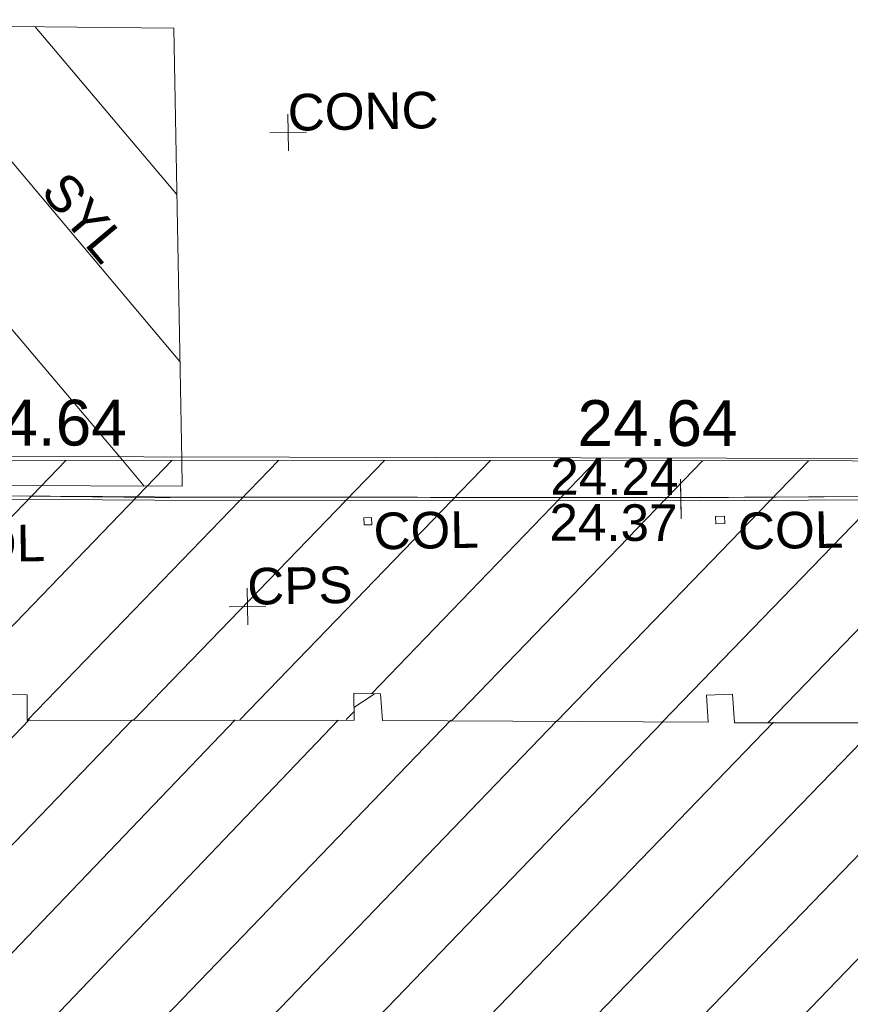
# Model space of a CAD drawing. Header units: millimetres. Extents: x -287732 to 520720, y -103372 to 287754.
# Tile 67 of 256: x -113045 to -106245, y -53643 to -45580. Entities that reach past the tile are written whole.
import ezdxf

# ---------------------------------------------------------------- set-up
doc = ezdxf.new("R2010")
doc.units = ezdxf.units.MM
doc.linetypes.add('IMPORT-UG_ELEC_STREET LIGHTING_QLB2 _2_', pattern=[2700, 1500, -300.0000000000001, 0, -250, 150, -300.0000000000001, 0, -200])
for name, color, linetype, lineweight, true_color in [('00_UAV_BUILDING_HATCH', 7, 'Continuous', 9, 0x999999), ('00_UAV_BUILDING_OUTLINE', 5, 'Continuous', 9, 0x0000ff), ('12333-PUM-2D-U-0001-C01 - Rev2_REVIT IMPORT_dwg', 7, 'Continuous', 9, 0x767676), ('BUILDING', 5, 'Continuous', 9, 0x0000ff), ('COLUMN', 7, 'Continuous', 9, 0xa500a5), ('COLUMN_TXT', 7, 'Continuous', 9, 0xa500a5), ('CONTOURS_MINOR', 7, 'Continuous', 9, 0x00a5a5), ('EAVE', 3, 'Continuous', 9, 0x00ff00), ('HATCHING', 4, 'Continuous', 9, 0x00ffff), ('KERB_BOTTOM', 7, 'Continuous', 9, 0x0000a5), ('KERB_BOTTOM_LVL', 7, 'Continuous', 9, 0x0000a5), ('KERB_TOP', 2, 'Continuous', 9, 0xffff00), ('KERB_TOP_LVL', 2, 'Continuous', 9, 0xffff00), ('MARKINGS_YELLOW_LINE', 7, 'Continuous', 9, 0xc0c0c0), ('MARKINGS_YELLOW_LINE_TXT', 7, 'Continuous', 9, 0xc0c0c0)]:
    doc.layers.add(name, color=color, linetype=linetype, lineweight=lineweight, true_color=true_color)
doc.layers.add('Text', color=7, linetype='Continuous', lineweight=9)
doc.layers.add('TEXT_TXT', color=7, linetype='Continuous', lineweight=9)
doc.styles.add('Arial_3', font='arial.ttf', dxfattribs={"height": 299.9999999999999})
doc.styles.add('Swis721 Lt BT_2', font='swissl.ttf', dxfattribs={"height": 375})

# ---------------------------------------------------------------- blocks, each defined once
blk = doc.blocks.new('12333-PUM-2D-U-0001-C01 - Rev2_REVIT IMPORT_dwg_MGS62954_T2_Galway_ITM_3d_Rev1-2077680-Site Location Plan Proposed')
at = {"layer": '00_UAV_BUILDING_HATCH', "true_color": 0xcccccc}
h = blk.add_hatch(dxfattribs=at)
h.set_pattern_fill('FP_1', color=254, style=0, pattern_type=2)
h.set_pattern_definition([(45, (0, 0), (-441.9417382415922, 441.9417382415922), [])])
h.paths.add_polyline_path([(533799642.872388, 725503973.4558079), (533800986.6248314, 725503951.6576443), (533801020.5486519, 725506039.3713166), (533799668.6519892, 725506077.8927356), (533799642.8966324, 725503975.1125072)])
h.paths.add_polyline_path([(533783563.9638102, 725505749.3194242), (533785011.0637802, 725505738.7950609), (533785005.3275036, 725506366.9173949), (533785200.3609222, 725506368.3514634), (533785196.307434, 725506136.1272767), (533787894.908367, 725506094.1073622), (533787898.5000471, 725506299.4976926), (533788101.483025, 725506293.7798624), (533788097.8163256, 725506083.7147976), (533790773.7767189, 725506043.8565282), (533790777.5955428, 725506259.2434858), (533790992.5666427, 725506250.7577847), (533791005.839196, 725506034.0042773), (533793671.9821754, 725505973.2217427), (533793662.8035954, 725506193.3950148), (533793875.0458446, 725506199.1312915), (533793887.4838879, 725505962.170373), (533796564.8836794, 725505922.7259592), (533796573.9641825, 725506133.1641057), (533796771.8657397, 725506144.6366596), (533796774.6542646, 725505912.4392086), (533799451.8486139, 725505873.7594142), (533799455.425763, 725506078.6941476), (533799453.6686147, 725506084.0185474), (533795629, 725506193.0000001), (533795655.0000001, 725507240.0000002), (533801039.386025, 725507086.5754111), (533801054.4241171, 725507980.0954186), (533783626.9065318, 725508296.6871595), (533783564.3277358, 725505764.0479324)])
at = {"layer": '00_UAV_BUILDING_OUTLINE', "color": 254, "true_color": 0xcccccc, "flags": 128}
blk.add_lwpolyline([(533783626.9065318, 725508296.6871595), (533787390.2920907, 725508228.3207512), (533792389.460279, 725508137.5048702), (533797388.6284676, 725508046.6889894), (533801054.4241171, 725507980.0954187)], dxfattribs=at)
at = {"layer": '00_UAV_BUILDING_OUTLINE', "color": 251, "true_color": 0x666666, "char_height": 375, "width": 1495.902363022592, "attachment_point": 1, "line_spacing_factor": 1.005061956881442, "style": 'Swis721 Lt BT_2'}
for insert, rotation in [((533787649.2458046, 725508718.9278631), 358.95926797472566), ((533792648.4139931, 725508628.1119823), 358.9592679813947)]:
    blk.add_mtext('24.64', dxfattribs=dict(at, insert=insert, rotation=rotation))
blk = doc.blocks.new('12333-PUM-2D-U-0001-C01 - Rev2_REVIT IMPORT_dwg_SPOT-2077713-Site Location Plan Proposed')
at = {"layer": 'Text', "color": 253, "true_color": 0xaaaaaa}
for p, q in [((0, 500.0000000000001), (0, -500.0000000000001)), ((-500.0000000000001, 0), (500.0000000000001, 0))]:
    blk.add_line(p, q, dxfattribs=at)
blk = doc.blocks.new('12333-PUM-2D-U-0001-C01 - Rev2_REVIT IMPORT_dwg_SPOT-V272-Site Location Plan Proposed')
at = {"layer": 'KERB_BOTTOM_LVL', "color": 9, "true_color": 0xaaaae1}
for p, q in [((0, 500.0000000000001), (0, -500.0000000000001)), ((-500.0000000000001, 0), (500.0000000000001, 0))]:
    blk.add_line(p, q, dxfattribs=at)
blk = doc.blocks.new('12333-PUM-2D-U-0001-C01 - Rev2_REVIT IMPORT_dwg_SPOT-2077810-Site Location Plan Proposed')
at = {"layer": 'KERB_TOP_LVL', "color": 51, "true_color": 0xffffaa}
for p, q in [((0, 500.0000000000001), (0, -500.0000000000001)), ((-500.0000000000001, 0), (500.0000000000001, 0))]:
    blk.add_line(p, q, dxfattribs=at)
blk = doc.blocks.new('12333-PUM-2D-U-0001-C01 - Rev2_REVIT IMPORT_dwg-1620468-Site Location Plan Proposed')
at = {"layer": 'HATCHING', "true_color": 0xaaffff}
h = blk.add_hatch(dxfattribs=at)
h.set_pattern_fill('FP_16', color=131, style=0, pattern_type=2)
h.set_pattern_definition([(45, (-537532529.603, -725615860.767), (-441.9417382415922, 441.9417382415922), [])])
h.paths.add_polyline_path([(234369.3064911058, -125658.9338086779), (234446.6599045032, -122988.9117227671), (179388.3096446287, -122003.5679794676), (179363.6978377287, -123640.9009863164), (206293.8363412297, -124628.9075685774), (206290.5501528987, -124569.7561786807), (206938.2501529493, -124569.7561787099), (206947.4397099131, -124652.8868151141), (233013.1992122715, -125609.1812640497)])
h.paths.add_polyline_path([(174907.5235319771, -123477.4139123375), (174933.3096446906, -121891.5679794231), (173702.3096448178, -121877.5679794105), (173651.6077028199, -123431.3371680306), (174905.6298136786, -123477.3444360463)])
h.paths.add_polyline_path([(159721.547328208, -122920.27439204), (159904.4517912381, -111903.0328667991), (158563.2467851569, -111879.2436715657), (158589.0357870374, -109772.8185664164), (158373.9253990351, -109775.6867047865), (158370.3491470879, -109980.5700416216), (155694.9248368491, -109935.2903896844), (155692.2158924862, -109709.7195192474), (155494.3143352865, -109721.1920731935), (155485.028390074, -109936.3912852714), (152807.4510505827, -109884.8893472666), (152795.3959974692, -109655.224887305), (152583.1537481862, -109660.9611641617), (152592.3323282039, -109881.1344360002), (149925.833717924, -109814.5441086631), (149912.9167954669, -109603.598394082), (149694.9003951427, -109605.0531130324), (149691.1019497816, -109814.7765384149), (147017.0765653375, -109763.7715637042), (147021.8331777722, -109560.5763164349), (146818.1953435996, -109554.8400395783), (146814.5737411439, -109762.3215053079), (144110.6318125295, -109713.0393818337), (144114.4568605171, -109486.0507021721), (143925.6776563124, -109487.438783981), (143931.4139329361, -110115.5611180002), (142484.0399683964, -110116.1256450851), (142244.9157206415, -119793.7719020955), (129330.9157206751, -119500.7719020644), (129347.2801056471, -121063.1336257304), (126956.406162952, -120953.7411768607), (126960.4964415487, -121718.3446688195), (159714.9884226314, -122920.0337604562)])
h.paths.add_polyline_path([(122525.9895288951, -121555.6525230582), (122533.2801053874, -120943.1336255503), (89020.51079507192, -120326.4114062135), (121594.2501528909, -121521.4690881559), (121600.900532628, -121140.7561787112), (121937.150152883, -121140.756178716), (121930.4997731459, -121521.7561786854), (121609.1773617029, -121522.016734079), (122522.5907249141, -121555.5278285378)])
h.paths.add_polyline_path([(150931.250152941, -118397.5561787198), (150784.3126787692, -118238.6011476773), (150969.3501528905, -118016.5561786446), (151150.1291055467, -118251.6368769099)])
h.paths.add_polyline_path([(144835.2501529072, -115197.1561787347), (144568.5501529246, -115044.7561786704), (144682.8501528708, -114816.1561787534), (144987.6501529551, -114892.3561786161), (144908.4833747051, -115050.6897351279)])
at = {"layer": 'BUILDING', "color": 161, "true_color": 0xaaaaff}
for p, q in [((146818.1953435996, -109554.8400395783), (147021.8331777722, -109560.5763164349)), ((147021.8331777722, -109560.5763164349), (147016.9162325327, -109770.6207372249)), ((149694.1105817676, -109814.8262165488), (149694.9382686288, -109594.9939788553)), ((149694.9382686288, -109594.9939788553), (149912.9167954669, -109603.598394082)), ((149912.9167954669, -109603.598394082), (149926.1893488, -109820.3519014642)), ((152583.1537481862, -109660.9611641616), (152795.3959974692, -109655.224887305)), ((152592.3323282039, -109881.1344360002), (152583.1537481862, -109660.9611641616)), ((152795.3959974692, -109655.224887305), (152807.8340406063, -109892.1858059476)), ((147016.9162325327, -109770.6207372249), (149694.1105817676, -109814.8262165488)), ((149926.1893488, -109820.3519014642), (152592.3323282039, -109881.1344360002)), ((152807.8340406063, -109892.1858059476), (155485.028390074, -109936.3912852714))]:
    blk.add_line(p, q, dxfattribs=at)
at = {"layer": 'COLUMN', "color": 254, "true_color": 0xe1aae1}
for p, q in [((149803.8265549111, -108216.7207240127), (149803.8265549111, -108159.0692633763)), ((149803.8265549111, -108159.0692633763), (149866.7190574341, -108159.0692633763)), ((149866.7190574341, -108159.0692633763), (149866.7190574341, -108216.7207240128)), ((152682.9055814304, -108258.649059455), (152682.9055814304, -108197.5035707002)), ((152682.9055814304, -108197.5035707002), (152756.2801681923, -108197.5035707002)), ((152756.2801681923, -108197.5035707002), (152756.2801681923, -108258.649059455)), ((149866.7190574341, -108216.7207240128), (149803.8265549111, -108216.7207240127)), ((152756.2801681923, -108258.649059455), (152682.9055814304, -108258.649059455))]:
    blk.add_line(p, q, dxfattribs=at)
at = {"layer": 'CONTOURS_MINOR', "color": 254, "true_color": 0xaae1e1}
for p, q in [((146557.7914833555, -107920.7670644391), (148097.1441029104, -107962.0618252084)), ((148097.1441029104, -107962.0618252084), (148221.6680995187, -107963.9753705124)), ((148221.6680995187, -107963.9753705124), (148242.4219280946, -107964.3043708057)), ((148242.4219280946, -107964.3043708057), (148263.1755282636, -107964.6468065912)), ((148263.1755282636, -107964.6468065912), (148283.9287859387, -107965.0093945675)), ((148283.9287859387, -107965.0093945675), (148304.6818155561, -107965.3854180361)), ((148304.6818155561, -107965.3854180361), (152397.791483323, -108041.5362953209)), ((152397.791483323, -108041.5362953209), (156187.7914833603, -108080.7670647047))]:
    blk.add_line(p, q, dxfattribs=at)
at = {"layer": 'EAVE', "color": 81, "true_color": 0xaaffaa}
blk.add_line((166991.3430171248, -108001.7251396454), (134915.5328397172, -107370.1839566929), dxfattribs=at)
at = {"layer": 'KERB_BOTTOM', "color": 9, "true_color": 0xaaaae1}
for p, q in [((148093.0910753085, -107956.7553411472), (143471.8551026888, -107849.8065966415)), ((152401.7417636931, -108037.1622430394), (148093.0910753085, -107956.7553411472)), ((156186.6316561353, -108083.496555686), (152401.7417636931, -108037.1622430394))]:
    blk.add_line(p, q, dxfattribs=at)
at = {"layer": 'KERB_TOP', "color": 51, "true_color": 0xffffaa}
for p, q in [((148092.5252081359, -107983.8274900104), (142539.9019555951, -107855.3237547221)), ((152401.3234113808, -108064.2371447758), (148092.5252081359, -107983.8274900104)), ((156186.25776947, -108110.5720022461), (152401.3234113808, -108064.2371447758))]:
    blk.add_line(p, q, dxfattribs=at)
at = {"layer": 'MARKINGS_YELLOW_LINE', "color": 254, "true_color": 0xeaeaea}
for p, q in [((144879.1900929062, -104027.736038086), (147835.2211933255, -107653.7312313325)), ((146048.8619884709, -104059.765592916), (148319.8167118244, -106854.0503918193)), ((147183.1382106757, -104090.8258951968), (148318.5415707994, -105484.548782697)), ((148320.5695029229, -107662.5481649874), (148317.2727937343, -104121.8823188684)), ((147835.2211933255, -107653.7312313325), (148009.5642053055, -107867.5878864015)), ((148320.7668215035, -107874.4683312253), (148320.5695029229, -107662.5481649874)), ((144037.3358511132, -107779.7650424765), (148320.7668215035, -107874.4683312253))]:
    blk.add_line(p, q, dxfattribs=at)
at = {"layer": 'MARKINGS_YELLOW_LINE', "color": 254, "true_color": 0xeaeaea, "flags": 128}
blk.add_lwpolyline([(148317.2727937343, -104121.8823188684), (144096.8896402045, -104006.3140174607), (141427.04968655, -103933.2048100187), (141357.2528476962, -107536.0511735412)], dxfattribs=at)
blk.add_blockref('12333-PUM-2D-U-0001-C01 - Rev2_REVIT IMPORT_dwg_MGS62954_T2_Galway_ITM_3d_Rev1-2077680-Site Location Plan Proposed', (-533641079.6498471, -725615854.3561786))
at = {"xscale": 0.3, "yscale": 0.3, "zscale": 0.3}
for name, p in [('12333-PUM-2D-U-0001-C01 - Rev2_REVIT IMPORT_dwg_SPOT-2077713-Site Location Plan Proposed', (149238.1311301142, -104994.5618868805)), ('12333-PUM-2D-U-0001-C01 - Rev2_REVIT IMPORT_dwg_SPOT-V272-Site Location Plan Proposed', (152401.7417636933, -108037.1622430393)), ('12333-PUM-2D-U-0001-C01 - Rev2_REVIT IMPORT_dwg_SPOT-2077810-Site Location Plan Proposed', (152401.3234113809, -108064.2371447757)), ('12333-PUM-2D-U-0001-C01 - Rev2_REVIT IMPORT_dwg_SPOT-2077713-Site Location Plan Proposed', (148838.9331678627, -108869.5386346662))]:
    blk.add_blockref(name, p, dxfattribs=at)
at = {"layer": 'COLUMN_TXT', "char_height": 299.9999999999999, "width": 1028.395842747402, "attachment_point": 1, "line_spacing_factor": 0.9417779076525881, "style": 'Arial_3'}
for insert in [(149880.1932729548, -108120.0917012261), (146328.6642166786, -108167.9027809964), (152863.9333175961, -108171.6183184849)]:
    blk.add_mtext('COL', dxfattribs=dict(at, insert=insert))
at = {"layer": 'KERB_BOTTOM_LVL', "insert": (151338.9660834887, -107695.3373925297), "char_height": 299.9999999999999, "width": 1256.112065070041, "attachment_point": 1, "rotation": 358.7318692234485, "line_spacing_factor": 0.9417779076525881, "style": 'Arial_3'}
blk.add_mtext('24.24', dxfattribs=at)
at = {"layer": 'KERB_TOP_LVL', "insert": (151325.0126938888, -108072.077540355), "char_height": 299.9999999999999, "width": 1256.112065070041, "attachment_point": 1, "rotation": 358.7318692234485, "line_spacing_factor": 0.9417779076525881, "style": 'Arial_3'}
blk.add_mtext('24.37', dxfattribs=at)
at = {"layer": 'MARKINGS_YELLOW_LINE_TXT', "insert": (147428.7982552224, -105258.2327962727), "char_height": 299.9999999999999, "width": 940.2476276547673, "attachment_point": 1, "rotation": 309.101246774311, "line_spacing_factor": 0.9417779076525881, "style": 'Arial_3'}
blk.add_mtext('SYL', dxfattribs=at)
at = {"layer": 'TEXT_TXT', "char_height": 299.9999999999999, "attachment_point": 1, "line_spacing_factor": 0.9417779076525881, "style": 'Arial_3'}
for s, insert, width in [('CONC', (149238.1311301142, -104679.5507919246), 1469.136918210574), ('CPS', (148838.9331678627, -108554.5275397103), 1028.395842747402)]:
    blk.add_mtext(s, dxfattribs=dict(at, insert=insert, width=width))

msp = doc.modelspace()

# ---------------------------------------------------------------- block references
at = {"layer": '12333-PUM-2D-U-0001-C01 - Rev2_REVIT IMPORT_dwg', "color": 254, "linetype": 'IMPORT-UG_ELEC_STREET LIGHTING_QLB2 _2_', "true_color": 0xffd4d4, "rotation": 0.9999999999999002}
msp.add_blockref('12333-PUM-2D-U-0001-C01 - Rev2_REVIT IMPORT_dwg-1620468-Site Location Plan Proposed', (-261895.0770586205, 55869.5817132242), dxfattribs=at)

doc.saveas('drawing.dxf')
